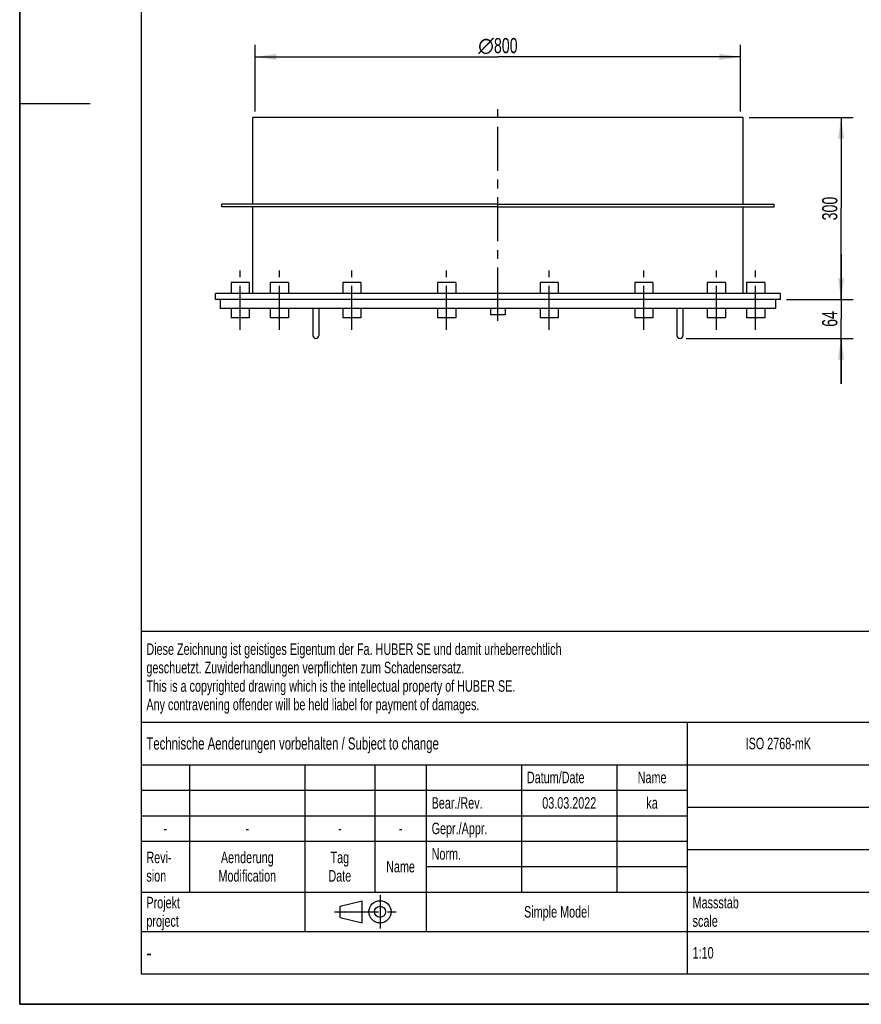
# Model space of a CAD drawing. Header units: millimetres. Extents: x 0 to 2100, y 0 to 2970.
# Tile 1 of 4: x 0 to 1387, y 0 to 1623. Entities that reach past the tile are written whole.
import ezdxf

# ---------------------------------------------------------------- set-up
doc = ezdxf.new("R2010")
doc.units = ezdxf.units.MM
doc.header["$LTSCALE"] = 193.6
doc.linetypes.add('CENTER', pattern=[0.6, 0.375, -0.075, 0.075, -0.075])
doc.layers.get('0').update_dxf_attribs({"linetype": 'CONTINUOUS'})
for name, color, linetype in [('005_AXIS', 7, 'CONTINUOUS'), ('050_DIMENSIONING', 7, 'CONTINUOUS'), ('_2D-BEM', 7, 'CONTINUOUS'), ('_ZEICHNUNGSELEM', 7, 'CONTINUOUS')]:
    doc.layers.add(name, color=color, linetype=linetype)
doc.styles.get("Standard").update_dxf_attribs({"font": 'txt', "width": 0.7})
doc.styles.add('TEXTSTYLE_4', font='gdt')
doc.styles.add('TEXTSTYLE_5', font='txt', dxfattribs={"width": 0.8})
doc.styles.add('TEXTSTYLE_6', font='txt')
doc.dimstyles.new('DIMSTYLE_1', dxfattribs={"dimtxt": 25, "dimasz": 35, "dimexe": 2, "dimexo": 1, "dimtad": 1, "dimdec": 1, "dimtxsty": 'Standard', "dimblk": '_FILLED', "dimblk1": '_FILLED', "dimblk2": '_FILLED', "dimcen": 0.09, "dimadec": 1, "dimazin": 2, "dimtp": 0.8, "dimtm": 0.8, "dimtfac": 1, "dimtdec": 1, "dimtofl": 0, "dimtmove": 0, "dimatfit": 3, "dimldrblk": '_FILLED', "dimfxl": 1, "dimtolj": 1, "dimarcsym": 0})
doc.dimstyles.new('DIMSTYLE_2', dxfattribs={"dimtxt": 25, "dimasz": 35, "dimexe": 2, "dimexo": 1, "dimtad": 1, "dimdec": 1, "dimtxsty": 'Standard', "dimblk": '_FILLED', "dimblk1": '_FILLED', "dimblk2": '_FILLED', "dimcen": 0.09, "dimadec": 1, "dimazin": 2, "dimtp": 0.5, "dimtm": 0.5, "dimtfac": 1, "dimtdec": 1, "dimtofl": 0, "dimtmove": 0, "dimatfit": 3, "dimldrblk": '_FILLED', "dimfxl": 1, "dimtolj": 1, "dimarcsym": 0})
doc.dimstyles.new('DIMSTYLE_3', dxfattribs={"dimtxt": 25, "dimasz": 35, "dimexe": 2, "dimexo": 1, "dimtad": 1, "dimdec": 1, "dimtxsty": 'Standard', "dimblk": '_FILLED', "dimblk1": '_FILLED', "dimblk2": '_FILLED', "dimcen": 0.09, "dimadec": 1, "dimazin": 2, "dimtp": 0.3, "dimtm": 0.3, "dimtfac": 1, "dimtdec": 1, "dimtofl": 0, "dimtmove": 0, "dimatfit": 3, "dimldrblk": '_FILLED', "dimfxl": 1, "dimtolj": 1, "dimarcsym": 0})

# ---------------------------------------------------------------- blocks, each defined once
blk = doc.blocks.new('_FILLED')
at = {"color": 0, "linetype": 'ByBlock'}
blk.add_solid([(0, 0), (-1, 0.143), (-1, -0.143)], dxfattribs=at)
blk = doc.blocks.new('*D1')
at = {"layer": '_2D-BEM', "color": 2, "linetype": 'Continuous', "transparency": 16777216}
for p, q in [((387.9, 1471.9), (387.9, 1581.9)), ((1187.9, 1471.9), (1187.9, 1581.9)), ((387.9, 1561.9), (787.9, 1561.9)), ((1187.9, 1561.9), (787.9, 1561.9))]:
    blk.add_line(p, q, dxfattribs=at)
at = {"layer": '_2D-BEM', "color": 2, "linetype": 'Continuous', "transparency": 16777216, "xscale": 35, "yscale": 35, "zscale": 35, "rotation": 180}
blk.add_blockref('_FILLED', (387.9, 1561.9), dxfattribs=at)
at = {"layer": '_2D-BEM', "color": 2, "linetype": 'Continuous', "transparency": 16777216, "xscale": 35, "yscale": 35, "zscale": 35}
blk.add_blockref('_FILLED', (1187.9, 1561.9), dxfattribs=at)
at = {"layer": '_2D-BEM', "color": 2, "linetype": 'Continuous', "transparency": 16777216, "insert": (787.9, 1593.1), "char_height": 25, "width": 138.393, "attachment_point": 2, "line_spacing_factor": 0.9, "style": 'TEXTSTYLE_4'}
blk.add_mtext('{\\fgdt;n}\\ftxt;{\\W0.7;800}', dxfattribs=at)
blk = doc.blocks.new('*D2')
at = {"layer": '_2D-BEM', "color": 2, "linetype": 'Continuous', "transparency": 16777216}
for p, q in [((1201.9, 1461.9), (1373.4, 1461.9)), ((1353.4, 1461.9), (1353.4, 1311.9)), ((1353.4, 1161.9), (1353.4, 1311.9)), ((1263.4, 1161.9), (1373.4, 1161.9))]:
    blk.add_line(p, q, dxfattribs=at)
at = {"layer": '_2D-BEM', "color": 2, "linetype": 'Continuous', "transparency": 16777216, "xscale": 35, "yscale": 35, "zscale": 35}
for p, rotation in [((1353.4, 1461.9), 90), ((1353.4, 1161.9), 270)]:
    blk.add_blockref('_FILLED', p, dxfattribs=dict(at, rotation=rotation))
at = {"layer": '_2D-BEM', "color": 2, "linetype": 'Continuous', "transparency": 16777216, "insert": (1322.2, 1311.9), "char_height": 25, "width": 85.714, "attachment_point": 2, "rotation": 90, "line_spacing_factor": 0.9}
blk.add_mtext('300', dxfattribs=at)
blk = doc.blocks.new('*D6')
at = {"layer": '050_DIMENSIONING', "color": 2, "linetype": 'Continuous', "transparency": 16777216}
for p, q in [((1353.4, 1161.9), (1353.4, 1236.9)), ((1353.4, 1236.9), (1353.4, 1129.9)), ((1263.4, 1161.9), (1373.4, 1161.9)), ((1353.4, 1022.9), (1353.4, 1129.9)), ((1097.9, 1097.9), (1373.4, 1097.9)), ((1353.4, 1097.9), (1353.4, 1022.9))]:
    blk.add_line(p, q, dxfattribs=at)
at = {"layer": '050_DIMENSIONING', "color": 2, "linetype": 'Continuous', "transparency": 16777216, "xscale": 35, "yscale": 35, "zscale": 35}
for p, rotation in [((1353.4, 1161.9), 270), ((1353.4, 1097.9), 90)]:
    blk.add_blockref('_FILLED', p, dxfattribs=dict(at, rotation=rotation))
at = {"layer": '050_DIMENSIONING', "color": 2, "linetype": 'Continuous', "transparency": 16777216, "insert": (1322.2, 1129.9), "char_height": 25, "width": 58.929, "attachment_point": 2, "rotation": 90, "line_spacing_factor": 0.9}
blk.add_mtext('64', dxfattribs=at)
blk = doc.blocks.new('PROJEKTIONSMETHODE_1_BL1', base_point=(570, 152.5))
at = {"color": 2, "linetype": 'CENTER'}
for p, q in [((593.8, 180), (593.8, 125)), ((518.7, 152.5), (621.3, 152.5))]:
    blk.add_line(p, q, dxfattribs=at)
at = {"color": 2, "linetype": 'Continuous'}
for p, q in [((527.8, 161.7), (564.5, 170.8)), ((564.5, 134.2), (564.5, 170.8)), ((527.8, 143.3), (527.8, 161.7)), ((527.8, 143.3), (564.5, 134.2))]:
    blk.add_line(p, q, dxfattribs=at)
for radius in [18.3, 9.17]:
    blk.add_circle((593.8, 152.5), radius, dxfattribs=at)
blk = doc.blocks.new('*T9')
at = {"color": 3, "linetype": 'Continuous'}
for p, q in [((0, 0), (1840, 0)), ((0, 0), (0, -565)), ((1200, 0), (1200, -220)), ((1840, 0), (1840, -565)), ((0, -150), (1200, -150)), ((900, -150), (900, -565)), ((0, -220), (1840, -220)), ((80, -220), (80, -430)), ((270, -220), (270, -495)), ((385, -220), (385, -430)), ((470, -220), (470, -495)), ((627, -220), (627, -430)), ((784, -220), (784, -430)), ((0, -262), (900, -262)), ((900, -290), (1840, -290)), ((0, -304), (900, -304)), ((0, -346), (900, -346)), ((900, -360), (1840, -360)), ((470, -388), (900, -388)), ((0, -430), (1840, -430)), ((1200, -430), (1200, -565)), ((1710, -430), (1710, -565)), ((0, -495), (1840, -495)), ((0, -565), (1840, -565))]:
    blk.add_line(p, q, dxfattribs=at)
at = {"layer": '_ZEICHNUNGSELEM', "color": 2, "linetype": 'Continuous', "line_spacing_factor": 0.96}
for s, insert, char_height, width, attachment_point in [('Diese Zeichnung ist geistiges Eigentum der Fa. HUBER SE und damit urheberrechtlich \\Pgeschuetzt. Zuwiderhandlungen verpflichten zum Schadensersatz.\\PThis is a copyrighted drawing which is the intellectual property of HUBER SE.\\PAny contravening offender will be held liabel for payment of damages.', (8.75, -19.9), 19, 2214.8571, 1), ('Technische Aenderungen vorbehalten / Subject to change', (8.75, -175), 20, 1524.7619, 1), ('ISO 2768-mK', (1050, -175.5), 19, 332.9524, 2), ('Datum/Date', (635.75, -231.5), 19, 292.2381, 1), ('Name', (842, -231.5), 19, 126.6667, 2), ('Mannloch', (1370, -240), 30, 345.7143, 2), ('Bear./Rev.', (478.75, -273.5), 19, 272.3333, 1), ('03.03.2022', (705.5, -273.5), 19, 284.0952, 2), ('ka', (842, -273.5), 19, 61.5238, 2), ('Gepr./Appr.', (478.75, -315.5), 19, 299.4762, 1), ('-', (40, -315.5), 19, 34.381, 2), ('-', (175, -315.5), 19, 34.381, 2), ('-', (327.5, -315.5), 19, 34.381, 2), ('-', (427.5, -315.5), 19, 34.381, 2), ('Revi-\\Psion', (8.75, -363.3), 19, 138.4286, 1), ('Aenderung\\PModification', (175, -363.3), 19, 303.0952, 2), ('Tag\\PDate', (327.5, -363.3), 19, 117.619, 2), ('Norm. ', (478.75, -357.5), 19, 175.5238, 1), ('Name', (427.5, -378.5), 19, 126.6667, 2), ('TT8a  800 noS W300', (1370, -380), 30, 885.7143, 2), ('Projekt\\Pproject', (8.75, -437.8), 19, 183.6667, 1), ('Massstab\\Pscale', (908.75, -437.8), 19, 224.381, 1), ('Nummer\\Pnumber', (1208.75, -437.8), 19, 186.381, 1), ('Blatt\\Psheet', (1775, -437.8), 19, 137.5238, 2), ('Simple Model', (685, -453), 19, 328.4286, 2), ('1/1', (1775, -520.5), 19, 79.619, 2), ('1:10', (908.75, -520.5), 19, 94.0952, 1)]:
    blk.add_mtext(s, dxfattribs=dict(at, insert=insert, char_height=char_height, width=width, attachment_point=attachment_point))
for s, insert, char_height, width, attachment_point, style in [('51792190', (1701.25, -510), 40, 506.6667, 3, 'TEXTSTYLE_6'), ('-', (8.75, -517.5), 25, 18.3333, 1, 'TEXTSTYLE_5')]:
    blk.add_mtext(s, dxfattribs=dict(at, insert=insert, char_height=char_height, width=width, attachment_point=attachment_point, style=style))

msp = doc.modelspace()

# ---------------------------------------------------------------- linework, layer by layer
at = {"color": 7, "linetype": 'Continuous'}
for p, q in [((0, 0), (0, 2970)), ((0, 0), (0, 2970)), ((383.91, 1318.89), (383.91, 1461.89)), ((1191.91, 1318.89), (1191.91, 1461.89)), ((383.91, 1318.89), (332.91, 1318.89)), ((332.91, 1314.89), (332.91, 1318.89)), ((383.91, 1314.89), (332.91, 1314.89)), ((787.91, 1318.89), (383.91, 1318.89)), ((383.91, 1171.89), (383.91, 1314.89)), ((787.91, 1314.89), (383.91, 1314.89)), ((787.91, 1318.89), (1191.91, 1318.89)), ((787.91, 1314.89), (1191.91, 1314.89)), ((1191.91, 1318.89), (1242.91, 1318.89)), ((1191.91, 1171.89), (1191.91, 1314.89)), ((1191.91, 1314.89), (1242.91, 1314.89)), ((1242.91, 1314.89), (1242.91, 1318.89)), ((348.23, 1171.89), (322.41, 1171.89)), ((322.41, 1161.89), (322.41, 1171.89)), ((378.23, 1171.89), (348.23, 1171.89)), ((383.91, 1171.89), (378.23, 1171.89)), ((412.88, 1171.89), (383.91, 1171.89)), ((442.88, 1171.89), (412.88, 1171.89)), ((532.35, 1171.89), (442.88, 1171.89)), ((562.35, 1171.89), (532.35, 1171.89)), ((688.43, 1171.89), (562.35, 1171.89)), ((718.43, 1171.89), (688.43, 1171.89)), ((857.38, 1171.89), (718.43, 1171.89)), ((887.38, 1171.89), (857.38, 1171.89)), ((1013.47, 1171.89), (887.38, 1171.89)), ((1043.47, 1171.89), (1013.47, 1171.89)), ((1132.93, 1171.89), (1043.47, 1171.89)), ((1162.93, 1171.89), (1132.93, 1171.89)), ((1191.91, 1171.89), (1162.93, 1171.89)), ((1197.59, 1171.89), (1191.91, 1171.89)), ((1227.59, 1171.89), (1197.59, 1171.89)), ((1253.41, 1171.89), (1227.59, 1171.89)), ((1253.41, 1161.89), (1253.41, 1171.89)), ((330.41, 1161.89), (322.41, 1161.89)), ((775.91, 1161.89), (330.41, 1161.89)), ((799.91, 1161.89), (775.91, 1161.89)), ((1245.41, 1161.89), (799.91, 1161.89)), ((1253.41, 1161.89), (1245.41, 1161.89)), ((482.91, 1146.89), (482.91, 1102.89)), ((492.91, 1146.89), (492.91, 1102.89)), ((775.91, 1146.89), (775.91, 1136.89)), ((799.91, 1136.89), (775.91, 1136.89)), ((799.91, 1146.89), (799.91, 1136.89)), ((1082.91, 1146.89), (1082.91, 1102.89)), ((1092.91, 1146.89), (1092.91, 1102.89)), ((0, 0), (2100, 0)), ((0, 0), (2100, 0))]:
    msp.add_line(p, q, dxfattribs=at)
at = {"color": 3, "linetype": 'Continuous'}
for p, q in [((0, 2950), (0, 1485)), ((0, 1485), (0, 0)), ((0, 1485), (116, 1485)), ((2090, 0), (0, 0))]:
    msp.add_line(p, q, dxfattribs=at)
at = {"color": 5, "linetype": 'Continuous'}
for p, q in [((200, 2900), (200, 50)), ((200, 50), (2040, 50))]:
    msp.add_line(p, q, dxfattribs=at)
at = {"color": 7, "linetype": 'Continuous'}
for centre, start, end in [((487.91, 1102.89), 180, 270), ((487.91, 1102.89), 270, 360), ((1087.91, 1102.89), 180, 270), ((1087.91, 1102.89), 270, 360)]:
    msp.add_arc(centre, 5, start, end, dxfattribs=at)
at = {"layer": '005_AXIS', "color": 7, "linetype": 'CENTER'}
for p, q in [((787.91, 1141.89), (787.91, 1481.89)), ((363.23, 1111.89), (363.23, 1209.89)), ((363.23, 1111.89), (363.23, 1209.89)), ((427.88, 1111.89), (427.88, 1209.89)), ((427.88, 1111.89), (427.88, 1209.89)), ((547.35, 1111.89), (547.35, 1209.89)), ((547.35, 1111.89), (547.35, 1209.89)), ((703.43, 1111.89), (703.43, 1209.89)), ((703.43, 1111.89), (703.43, 1209.89)), ((872.38, 1111.89), (872.38, 1209.89)), ((872.38, 1111.89), (872.38, 1209.89)), ((1028.47, 1111.89), (1028.47, 1209.89)), ((1028.47, 1111.89), (1028.47, 1209.89)), ((1147.93, 1111.89), (1147.93, 1209.89)), ((1147.93, 1111.89), (1147.93, 1209.89)), ((1212.59, 1111.89), (1212.59, 1209.89)), ((1212.59, 1111.89), (1212.59, 1209.89)), ((787.91, 1126.89), (787.91, 1181.89))]:
    msp.add_line(p, q, dxfattribs=at)
at = {"layer": '005_AXIS', "color": 7, "linetype": 'Continuous'}
for p, q in [((387.91, 1461.89), (383.91, 1461.89)), ((1187.91, 1461.89), (387.91, 1461.89)), ((1191.91, 1461.89), (1187.91, 1461.89)), ((348.23, 1189.89), (348.23, 1171.89)), ((363.23, 1189.89), (348.23, 1189.89)), ((378.23, 1189.89), (363.23, 1189.89)), ((378.23, 1189.89), (378.23, 1171.89)), ((412.88, 1189.89), (412.88, 1171.89)), ((433.62, 1189.89), (412.88, 1189.89)), ((442.88, 1189.89), (433.62, 1189.89)), ((442.88, 1189.89), (442.88, 1171.89)), ((532.35, 1189.89), (532.35, 1171.89)), ((557.95, 1189.89), (532.35, 1189.89)), ((562.35, 1189.89), (557.95, 1189.89)), ((562.35, 1189.89), (562.35, 1171.89)), ((688.43, 1189.89), (688.43, 1171.89)), ((717.29, 1189.89), (688.43, 1189.89)), ((718.43, 1189.89), (717.29, 1189.89)), ((718.43, 1189.89), (718.43, 1171.89)), ((887.38, 1189.89), (857.38, 1189.89)), ((857.38, 1189.89), (857.38, 1171.89)), ((887.38, 1189.89), (887.38, 1171.89)), ((1013.47, 1189.89), (1013.47, 1171.89)), ((1014.61, 1189.89), (1013.47, 1189.89)), ((1043.47, 1189.89), (1014.61, 1189.89)), ((1043.47, 1189.89), (1043.47, 1171.89)), ((1132.93, 1189.89), (1132.93, 1171.89)), ((1137.33, 1189.89), (1132.93, 1189.89)), ((1162.93, 1189.89), (1137.33, 1189.89)), ((1162.93, 1189.89), (1162.93, 1171.89)), ((1197.59, 1189.89), (1197.59, 1171.89)), ((1206.85, 1189.89), (1197.59, 1189.89)), ((1227.59, 1189.89), (1206.85, 1189.89)), ((1227.59, 1189.89), (1227.59, 1171.89)), ((330.41, 1161.89), (330.41, 1146.89)), ((1245.41, 1161.89), (1245.41, 1146.89)), ((348.23, 1146.89), (330.41, 1146.89)), ((378.23, 1146.89), (348.23, 1146.89)), ((348.23, 1146.89), (348.23, 1131.89)), ((412.88, 1146.89), (378.23, 1146.89)), ((378.23, 1146.89), (378.23, 1131.89)), ((442.88, 1146.89), (412.88, 1146.89)), ((412.88, 1146.89), (412.88, 1131.89)), ((482.91, 1146.89), (442.88, 1146.89)), ((442.88, 1146.89), (442.88, 1131.89)), ((492.91, 1146.89), (482.91, 1146.89)), ((532.35, 1146.89), (492.91, 1146.89)), ((562.35, 1146.89), (532.35, 1146.89)), ((532.35, 1146.89), (532.35, 1131.89)), ((688.43, 1146.89), (562.35, 1146.89)), ((562.35, 1146.89), (562.35, 1131.89)), ((718.43, 1146.89), (688.43, 1146.89)), ((688.43, 1146.89), (688.43, 1131.89)), ((774.41, 1146.89), (718.43, 1146.89)), ((718.43, 1146.89), (718.43, 1131.89)), ((801.41, 1146.89), (774.41, 1146.89)), ((857.38, 1146.89), (801.41, 1146.89)), ((887.38, 1146.89), (857.38, 1146.89)), ((857.38, 1146.89), (857.38, 1131.89)), ((1013.47, 1146.89), (887.38, 1146.89)), ((887.38, 1146.89), (887.38, 1131.89)), ((1013.47, 1146.89), (1013.47, 1131.89)), ((1043.47, 1146.89), (1013.47, 1146.89)), ((1043.47, 1146.89), (1043.47, 1131.89)), ((1082.91, 1146.89), (1043.47, 1146.89)), ((1087.91, 1146.89), (1082.91, 1146.89)), ((1092.91, 1146.89), (1087.91, 1146.89)), ((1132.93, 1146.89), (1092.91, 1146.89)), ((1132.93, 1146.89), (1132.93, 1131.89)), ((1162.93, 1146.89), (1132.93, 1146.89)), ((1162.93, 1146.89), (1162.93, 1131.89)), ((1197.59, 1146.89), (1162.93, 1146.89)), ((1197.59, 1146.89), (1197.59, 1131.89)), ((1227.59, 1146.89), (1197.59, 1146.89)), ((1227.59, 1146.89), (1227.59, 1131.89)), ((1245.41, 1146.89), (1227.59, 1146.89)), ((363.23, 1131.89), (348.23, 1131.89)), ((378.23, 1131.89), (363.23, 1131.89)), ((433.62, 1131.89), (412.88, 1131.89)), ((442.88, 1131.89), (433.62, 1131.89)), ((557.95, 1131.89), (532.35, 1131.89)), ((562.35, 1131.89), (557.95, 1131.89)), ((717.29, 1131.89), (688.43, 1131.89)), ((718.43, 1131.89), (717.29, 1131.89)), ((887.38, 1131.89), (857.38, 1131.89)), ((1014.61, 1131.89), (1013.47, 1131.89)), ((1043.47, 1131.89), (1014.61, 1131.89)), ((1137.33, 1131.89), (1132.93, 1131.89)), ((1162.93, 1131.89), (1137.33, 1131.89)), ((1206.85, 1131.89), (1197.59, 1131.89)), ((1227.59, 1131.89), (1206.85, 1131.89))]:
    msp.add_line(p, q, dxfattribs=at)

# ---------------------------------------------------------------- block references
msp.add_blockref('*T9', (200, 615))
at = {"color": 2, "linetype": 'Continuous'}
msp.add_blockref('PROJEKTIONSMETHODE_1_BL1', (570, 152.5), dxfattribs=at)

# ---------------------------------------------------------------- dimensions: what is measured, and where the dimension line sits
at = {"layer": '050_DIMENSIONING', "color": 2, "linetype": 'Continuous'}
dim = msp.add_linear_dim(base=(1353.41, 1097.89), p1=(1262.41, 1161.89), p2=(1096.91, 1097.89), angle=270, dimstyle='DIMSTYLE_3', dxfattribs=at)
dim.commit()
dim.dimension.update_dxf_attribs({"geometry": '*D6', "text_midpoint": (1353.41, 1126.32), "dimtype": 160})
at = {"layer": '_2D-BEM', "color": 2, "linetype": 'Continuous'}
dim = msp.add_linear_dim(base=(1187.91, 1561.89), p1=(387.91, 1470.89), p2=(1187.91, 1470.89), text='%%c<>', dimstyle='DIMSTYLE_1', dxfattribs=at)
dim.commit()
dim.dimension.update_dxf_attribs({"geometry": '*D1', "text_midpoint": (787.91, 1561.89), "dimtype": 160})
dim = msp.add_linear_dim(base=(1353.41, 1161.89), p1=(1200.91, 1461.89), p2=(1262.41, 1161.89), angle=270, dimstyle='DIMSTYLE_2', dxfattribs=at)
dim.commit()
dim.dimension.update_dxf_attribs({"geometry": '*D2', "text_midpoint": (1353.41, 1308.32), "dimtype": 160})

doc.saveas('drawing.dxf')
